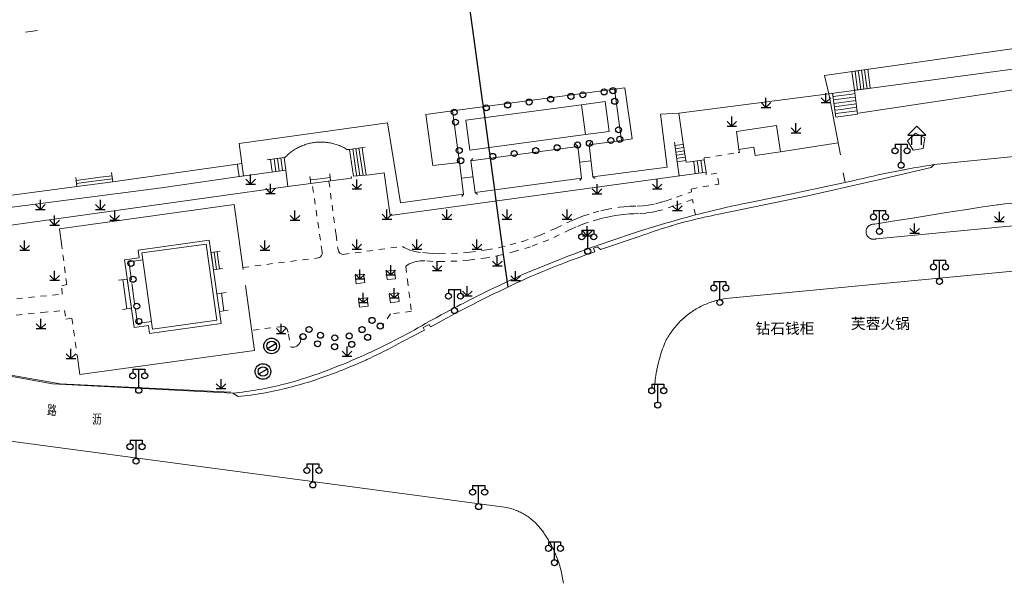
# Model space of a CAD drawing. Extents: x 39527407 to 39530665, y 3786466 to 3790957.
# Tile 89 of 113: x 39528663 to 39528827, y 3790138 to 3790232. Entities that reach past the tile are written whole.
import ezdxf
from ezdxf.enums import TextEntityAlignment as Align

# ---------------------------------------------------------------- set-up
doc = ezdxf.new("R2010")
doc.units = 0
doc.linetypes.add('X0', pattern=[4, 3, -1])
doc.linetypes.add('X6', pattern=[2, 1, -1])
doc.layers.get('0').update_dxf_attribs({"linetype": 'CONTINUOUS'})
for name, color, linetype in [('DLSS', 4, 'CONTINUOUS'), ('JCDL_DMX_F', 30, 'CONTINUOUS'), ('JCDL_JMDD', 1, 'CONTINUOUS'), ('JCDL_JMDD_F', 231, 'CONTINUOUS'), ('JCDL_JMDM_F', 231, 'CONTINUOUS'), ('JCDL_JMDX_F', 231, 'CONTINUOUS'), ('JCDL_JT_ZJ', 100, 'CONTINUOUS'), ('JCDL_SXX_F', 5, 'CONTINUOUS'), ('JMD', 6, 'CONTINUOUS'), ('SXSS', 5, 'CONTINUOUS'), ('ZBTZ', 3, 'CONTINUOUS'), ('断面线', 2, 'CONTINUOUS')]:
    doc.layers.add(name, color=color, linetype=linetype)
for name, color, linetype, lineweight in [('JCDL_JMDX', 1, 'CONTINUOUS', 0), ('JCDL_ZBX', 3, 'CONTINUOUS', 0), ('TEXT1_ZJ', 7, 'CONTINUOUS', 0)]:
    doc.layers.add(name, color=color, linetype=linetype, lineweight=lineweight)
doc.styles.add('HT', font='simhei.ttf')
doc.styles.add('HZ', font='rs', dxfattribs={"width": 0.8, "bigfont": 'hztxt'})
doc.linetypes.add('X19', pattern='A,4.5,[145,symbolx.shx,S=1,R=0,X=0,Y=1],4.5,-0.5,[146,symbolx.shx,S=1,R=0,X=0,Y=0],-0.5', length=10)
doc.linetypes.add('X35', pattern='A,2,[150,AAA.SHX,S=1,R=0,X=0,Y=1],2,[177,AAA.SHX,S=1,R=0,X=0,Y=0.8],1e-09', length=4)
doc.linetypes.add('X4', pattern='A,0,-1e-09,[149,symbolx.shx,S=0.15,R=0,X=0,Y=0],-1.6', length=1.6)

# ---------------------------------------------------------------- blocks, each defined once
blk = doc.blocks.new('9530003')
at = {"color": 0}
for p, q in [((-0.8, 0), (0.8, 0)), ((0, 0), (0, 1.6))]:
    blk.add_line(p, q, dxfattribs=at)
at = {"color": 0, "linetype": 'Continuous'}
for points in [[(0, 0), (-0.8, 0.8)], [(0, 0), (0.8, 0.8)]]:
    blk.add_lwpolyline(points, dxfattribs=at)
blk = doc.blocks.new('2382100')
at = {"color": 0, "linetype": 'Continuous'}
blk.add_circle((0, 0), 0.5, dxfattribs=at)
blk = doc.blocks.new('2340100')
at = {"color": 0, "flags": 128}
blk.add_lwpolyline([(-0.69, -0.4), (0.69, 0.4)], dxfattribs=at)
at = {"color": 0}
for radius in [1.3, 0.8]:
    blk.add_circle((0, 0), radius, dxfattribs=at)
blk = doc.blocks.new('3521000')
at = {"color": 0}
for p, q in [((-1, 3.5), (1, 3.5)), ((0, 0.5), (0, 3.5))]:
    blk.add_line(p, q, dxfattribs=at)
at = {"color": 0, "linetype": 'Continuous', "flags": 128}
for points in [[(-1, 3.5), (-1, 2.9)], [(1, 3.5), (1, 2.9)]]:
    blk.add_lwpolyline(points, dxfattribs=at)
at = {"color": 0}
for centre in [(-1, 2.4), (1, 2.4), (0, 0)]:
    blk.add_circle(centre, 0.5, dxfattribs=at)
blk = doc.blocks.new('3621000')
at = {"color": 0}
for p, q in [((0, 3.1), (-1.5, 1.6)), ((1.5, 1.6), (0, 3.1)), ((-1.5, 1.6), (1.5, 1.6)), ((-0.8, 0), (-0.8, 1.6)), ((0.8, 0), (0.8, 1.6))]:
    blk.add_line(p, q, dxfattribs=at)

msp = doc.modelspace()

# ---------------------------------------------------------------- linework, layer by layer
at = {"layer": 'DLSS', "linetype": 'Continuous', "lineweight": 0, "elevation": -38.58}
for points in [[(39528758.47749, 3790211.29743), (39528758.16916, 3790210.90381)], [(39528756.29166, 3790210.67569), (39528755.89804, 3790210.98402)], [(39528756.93449, 3790205.38478), (39528756.29166, 3790210.67569)], [(39528758.16916, 3790210.90381), (39528758.81199, 3790205.6129)], [(39528736.57883, 3790207.99889), (39528736.18166, 3790208.30503)], [(39528737.28257, 3790202.72157), (39528736.57883, 3790207.99889)], [(39528738.813, 3790208.65577), (39528738.50926, 3790208.2586)], [(39528738.50926, 3790208.2586), (39528739.213, 3790202.97889)], [(39528758.49058, 3790208.25836), (39528756.61454, 3790208.01818)], [(39528738.86113, 3790205.61875), (39528736.93121, 3790205.36029)], [(39528756.62616, 3790204.99117), (39528756.93449, 3790205.38478)], [(39528758.81199, 3790205.6129), (39528759.20561, 3790205.30457)], [(39528739.213, 3790202.97889), (39528739.61016, 3790202.67515)], [(39528736.97883, 3790202.3244), (39528737.28257, 3790202.72157)], [(39528832.843, 3790201.76701), (39528832.15259, 3790201.68871), (39528830.94496, 3790201.54652), (39528829.73795, 3790201.39919), (39528828.53158, 3790201.2467), (39528827.32587, 3790201.08907), (39528826.289, 3790200.94889), (39528826.12084, 3790200.92629), (39528824.91652, 3790200.75838), (39528823.71299, 3790200.5849), (39528820.70324, 3790200.12189), (39528820.65499, 3790200.1139), (39528817.69449, 3790199.65244), (39528814.68667, 3790199.17707), (39528811.67979, 3790198.69577), (39528808.67387, 3790198.20854), (39528805.669, 3790197.71489)], [(39528805.669, 3790197.71489), (39528805.58855, 3790197.7212), (39528805.50784, 3790197.7219), (39528805.42726, 3790197.71742), (39528805.34713, 3790197.70778), (39528805.26778, 3790197.69303), (39528805.18954, 3790197.67321), (39528805.11274, 3790197.64842), (39528805.03768, 3790197.61875), (39528804.96468, 3790197.58432), (39528804.89404, 3790197.54529), (39528804.82605, 3790197.5018), (39528804.76099, 3790197.45405), (39528804.69912, 3790197.40221), (39528804.64071, 3790197.34652), (39528804.58599, 3790197.28719), (39528804.53519, 3790197.22448), (39528804.48851, 3790197.15864), (39528804.44616, 3790197.08993), (39528804.4083, 3790197.01866), (39528804.37509, 3790196.9451), (39528804.34666, 3790196.86956), (39528804.32314, 3790196.79236), (39528804.30462, 3790196.7138), (39528804.29118, 3790196.63422), (39528804.28287, 3790196.55394), (39528804.27973, 3790196.47329), (39528804.28177, 3790196.39261), (39528804.28897, 3790196.31222), (39528804.295, 3790196.27189), (39528804.30132, 3790196.23247), (39528804.31876, 3790196.15366), (39528804.34122, 3790196.07614), (39528804.36861, 3790196.00022), (39528804.40081, 3790195.92621), (39528804.43769, 3790195.85443), (39528804.47909, 3790195.78515), (39528804.52486, 3790195.71867), (39528804.5748, 3790195.65527), (39528804.6287, 3790195.5952), (39528804.68634, 3790195.53871), (39528804.74749, 3790195.48603), (39528804.81189, 3790195.43739), (39528804.87928, 3790195.39297), (39528804.94938, 3790195.35297), (39528805.0219, 3790195.31755), (39528805.09654, 3790195.28685), (39528805.173, 3790195.26101), (39528805.25096, 3790195.24012), (39528805.3301, 3790195.22428), (39528805.41009, 3790195.21354), (39528805.4906, 3790195.20796), (39528805.57131, 3790195.20756), (39528805.65188, 3790195.21233), (39528805.73197, 3790195.22226), (39528805.81127, 3790195.23731), (39528805.88943, 3790195.25741), (39528805.966, 3790195.28289), (39528832.843, 3790197.85867)]]:
    msp.add_lwpolyline(points, dxfattribs=at)
at = {"layer": 'DLSS', "linetype": 'X6', "lineweight": 0, "elevation": -38.58}
for points in [[(39528777.35599, 3790208.43989), (39528777.32486, 3790208.73624), (39528782.99266, 3790209.63829), (39528783.20094, 3790209.66789), (39528783.123, 3790210.16589)], [(39528714.86775, 3790204.879), (39528716.04452, 3790195.95782), (39528716.34074, 3790193.71215), (39528716.44778, 3790193.22598), (39528716.54615, 3790193.06217), (39528716.69141, 3790192.90937), (39528716.77, 3790192.85109), (39528717.02549, 3790192.72998), (39528717.23885, 3790192.69455), (39528727.10866, 3790194.02641), (39528727.40178, 3790193.83238), (39528728.40202, 3790193.38381), (39528729.10295, 3790193.17549), (39528730.47356, 3790192.98972), (39528731.47084, 3790192.9025), (39528732.3321, 3790192.83957), (39528733.29394, 3790192.81931), (39528735.24652, 3790192.84232), (39528738.29837, 3790193.05095), (39528741.14013, 3790193.43627), (39528743.20527, 3790193.83408), (39528745.02436, 3790194.27004), (39528747.07631, 3790194.86119), (39528749.91463, 3790195.85817), (39528752.68417, 3790197.04824), (39528755.36421, 3790198.35328), (39528756.31411, 3790198.74973), (39528757.21805, 3790199.08938), (39528758.8517, 3790199.61874), (39528760.11091, 3790199.95391), (39528760.99371, 3790200.1536), (39528763.21956, 3790200.52775), (39528763.96721, 3790200.6133), (39528764.95726, 3790200.69552), (39528766.17229, 3790200.73332), (39528767.15988, 3790200.79519), (39528768.00086, 3790200.89576), (39528769.2276, 3790201.12302), (39528770.19738, 3790201.37123), (39528771.01385, 3790201.63048), (39528772.74572, 3790202.2411), (39528774.93121, 3790202.99803), (39528775.21705, 3790203.10846), (39528775.16, 3790203.5699), (39528779.779, 3790204.38789), (39528779.46677, 3790206.19514), (39528777.67243, 3790205.92094), (39528777.63999, 3790206.35789)], [(39528700.53804, 3790190.52859), (39528713.119, 3790192.12589), (39528713.29511, 3790192.19415), (39528713.45193, 3790192.29951), (39528713.63591, 3790192.5091), (39528713.72446, 3790192.72216), (39528713.75569, 3790192.90283), (39528713.7358, 3790193.1113), (39528712.07414, 3790204.50806)], [(39528775.88182, 3790199.25424), (39528775.388, 3790201.8189), (39528772.30994, 3790200.7563), (39528770.41118, 3790200.11772), (39528769.68366, 3790199.92836), (39528768.74711, 3790199.73526), (39528767.66467, 3790199.57823), (39528766.49677, 3790199.48777), (39528765.61828, 3790199.47307), (39528764.88628, 3790199.42833), (39528763.96347, 3790199.34318), (39528762.96952, 3790199.21747), (39528761.97784, 3790199.05595), (39528760.89969, 3790198.83778), (39528759.83098, 3790198.57726), (39528758.07529, 3790198.05007), (39528757.15862, 3790197.72314), (39528756.01985, 3790197.26692), (39528755.01706, 3790196.81481), (39528751.48274, 3790195.14352), (39528748.41703, 3790193.97707), (39528745.94787, 3790193.21215), (39528743.59663, 3790192.62199), (39528741.13836, 3790192.14272), (39528738.15954, 3790191.74472), (39528736.16201, 3790191.58737), (39528733.88146, 3790191.51322), (39528732.1559, 3790191.53309), (39528730.83018, 3790191.64796), (39528730.06276, 3790191.64515), (39528729.17441, 3790191.48201), (39528728.2473, 3790191.10721), (39528727.81871, 3790190.84834), (39528727.68035, 3790190.66619), (39528727.93769, 3790188.44737), (39528728.59099, 3790183.2279), (39528725.14299, 3790182.79289), (39528723.794, 3790180.83889)], [(39528654.37334, 3790189.84651), (39528654.92399, 3790184.5479), (39528670.46943, 3790186.08252), (39528670.39099, 3790187.46289), (39528671.218, 3790187.6709), (39528670.417, 3790194.05189)], [(39528605.13, 3790178.18089), (39528605.13905, 3790177.99965), (39528606.955, 3790178.09089), (39528606.613, 3790182.91489), (39528619.663, 3790183.6919), (39528632.639, 3790180.89789), (39528633.75455, 3790180.6863), (39528634.43198, 3790180.61238), (39528635.33976, 3790180.576), (39528636.59626, 3790180.65764), (39528638.59657, 3790180.83902), (39528651.22299, 3790181.98389), (39528651.28497, 3790181.48037), (39528660.8352, 3790182.42088), (39528667.1081, 3790183.02805), (39528670.867, 3790183.39189), (39528671.08622, 3790181.949), (39528672.09106, 3790182.06977), (39528672.985, 3790175.60889)], [(39528708.288, 3790178.4469), (39528708.10745, 3790179.68076), (39528707.93613, 3790180.20828), (39528707.80577, 3790180.38584), (39528707.64743, 3790180.5351), (39528707.33504, 3790180.68901), (39528707.19835, 3790180.70059), (39528701.99822, 3790180.07676)], [(39528710.173, 3790178.9609), (39528710.21133, 3790178.7184), (39528710.1311, 3790178.15451), (39528709.93643, 3790177.79563), (39528709.5075, 3790177.42089), (39528709.12574, 3790177.27617), (39528708.63693, 3790177.25841), (39528708.398, 3790177.31489)]]:
    msp.add_lwpolyline(points, dxfattribs=at)
at = {"layer": 'DLSS', "linetype": 'Continuous', "lineweight": 20, "elevation": -38.58}
for points in [[(39528698.889, 3790169.61989), (39528699.732, 3790169.03089), (39528700.26747, 3790169.0891), (39528700.80235, 3790169.15247), (39528701.33664, 3790169.22061), (39528701.87031, 3790169.2935), (39528702.4033, 3790169.37113), (39528702.93559, 3790169.45352), (39528703.46711, 3790169.54064), (39528703.99784, 3790169.63249), (39528704.52774, 3790169.72906), (39528705.05675, 3790169.83035), (39528705.58484, 3790169.93634), (39528706.11196, 3790170.04703), (39528706.63808, 3790170.16242), (39528707.16315, 3790170.28248), (39528707.422, 3790170.3439), (39528707.68712, 3790170.40722), (39528708.20997, 3790170.53661), (39528708.73164, 3790170.67066), (39528709.2521, 3790170.80935), (39528709.77131, 3790170.95267), (39528710.28921, 3790171.1006), (39528710.80578, 3790171.25314), (39528711.32097, 3790171.41028), (39528711.83474, 3790171.572), (39528712.34705, 3790171.73829), (39528712.85786, 3790171.90913), (39528713.36699, 3790172.08489), (39528714.0133, 3790172.30969), (39528714.65767, 3790172.53997), (39528715.30023, 3790172.77527), (39528715.94092, 3790173.0156), (39528716.57971, 3790173.26093), (39528717.21657, 3790173.51125), (39528717.85145, 3790173.76654), (39528718.48431, 3790174.02679), (39528719.11512, 3790174.29199), (39528719.74383, 3790174.56211), (39528720.37041, 3790174.83714), (39528720.99482, 3790175.11706), (39528721.187, 3790175.20489), (39528721.61702, 3790175.40186), (39528722.23698, 3790175.69152), (39528722.85465, 3790175.98602), (39528723.47, 3790176.28534), (39528724.08298, 3790176.58947), (39528724.69357, 3790176.89838), (39528725.30173, 3790177.21206), (39528725.90741, 3790177.53048), (39528726.51058, 3790177.85364), (39528727.11099, 3790178.18189), (39528730.79, 3790180.0879), (39528730.55477, 3790180.50926), (39528731.54529, 3790181.06223), (39528731.79, 3790180.62389), (39528732.66173, 3790181.10951), (39528733.53595, 3790181.59065), (39528734.41243, 3790182.06763), (39528735.29117, 3790182.54046), (39528736.17214, 3790183.00911), (39528737.05533, 3790183.47358), (39528737.62499, 3790183.7699), (39528737.94071, 3790183.93386), (39528738.82825, 3790184.38993), (39528739.71796, 3790184.84179), (39528740.60979, 3790185.28943), (39528741.50374, 3790185.73283), (39528742.39978, 3790186.17199), (39528743.29789, 3790186.60689), (39528744.19806, 3790187.03753), (39528745.10025, 3790187.46389), (39528746.00446, 3790187.88597), (39528746.91066, 3790188.30376), (39528747.819, 3790188.71689), (39528748.61542, 3790189.06107), (39528749.41382, 3790189.40064), (39528750.21403, 3790189.73593), (39528751.01602, 3790190.06693), (39528751.81977, 3790190.39364), (39528752.62526, 3790190.71605), (39528753.19499, 3790190.94066), (39528753.43246, 3790191.03414), (39528754.24134, 3790191.34791), (39528755.0519, 3790191.65734), (39528755.8641, 3790191.96244), (39528756.67792, 3790192.26319), (39528757.49334, 3790192.55958), (39528758.31033, 3790192.85161), (39528759.129, 3790193.13889), (39528758.89939, 3790193.71503), (39528759.58399, 3790193.9569), (39528760.08499, 3790193.49089), (39528766.65699, 3790195.71089), (39528767.23861, 3790195.92544), (39528767.82198, 3790196.13515), (39528768.40695, 3790196.34039), (39528768.99346, 3790196.54114), (39528769.5815, 3790196.7374), (39528770.17103, 3790196.92915), (39528770.762, 3790197.11638), (39528771.35439, 3790197.29908), (39528771.81191, 3790197.43638), (39528771.94817, 3790197.47724), (39528772.54329, 3790197.65085), (39528773.13972, 3790197.81989), (39528773.73743, 3790197.98437), (39528774.33638, 3790198.14426), (39528774.93653, 3790198.29956), (39528775.53786, 3790198.45027), (39528776.14032, 3790198.59636), (39528776.74389, 3790198.73784), (39528777.34852, 3790198.87469), (39528777.95418, 3790199.00691), (39528778.56084, 3790199.13449), (39528779.16845, 3790199.25742), (39528779.77706, 3790199.3753), (39528794.57334, 3790202.4273), (39528804.85407, 3790204.77713), (39528806.33657, 3790205.11677), (39528815.13368, 3790207.13187), (39528815.63, 3790207.63889), (39528832.843, 3790209.38035)], [(39528832.843, 3790190.29885), (39528780.889, 3790185.3399), (39528780.63244, 3790185.30041), (39528780.37675, 3790185.25554), (39528780.12198, 3790185.20574), (39528779.86822, 3790185.15101), (39528779.61557, 3790185.09139), (39528779.36412, 3790185.02688), (39528779.11397, 3790184.95752), (39528778.8652, 3790184.88334), (39528778.61792, 3790184.80435), (39528778.37221, 3790184.72059), (39528778.12817, 3790184.63209), (39528777.88589, 3790184.53889), (39528777.64546, 3790184.44101), (39528777.40696, 3790184.3385), (39528777.1705, 3790184.23139), (39528776.93615, 3790184.11973), (39528776.70401, 3790184.00355), (39528776.47416, 3790183.8829), (39528776.24668, 3790183.75782), (39528776.02167, 3790183.62837), (39528775.79921, 3790183.49458), (39528775.57938, 3790183.35652), (39528775.36226, 3790183.21422), (39528775.14794, 3790183.06775), (39528774.93649, 3790182.91716), (39528774.72799, 3790182.76251), (39528774.52253, 3790182.60385), (39528774.32018, 3790182.44124), (39528774.28999, 3790182.41589), (39528774.12101, 3790182.27475), (39528773.9251, 3790182.10444), (39528773.73252, 3790181.93036), (39528773.54335, 3790181.75259), (39528773.35766, 3790181.57119), (39528773.17551, 3790181.38624), (39528772.99697, 3790181.19779), (39528772.82211, 3790181.00592), (39528772.651, 3790180.8107), (39528772.4837, 3790180.61221), (39528772.32028, 3790180.41052), (39528772.16078, 3790180.2057), (39528772.00529, 3790179.99784), (39528771.85384, 3790179.787), (39528771.7065, 3790179.57327), (39528771.56333, 3790179.35674), (39528771.42437, 3790179.13747), (39528771.28968, 3790178.91555), (39528771.15932, 3790178.69107), (39528771.03332, 3790178.4641), (39528770.91174, 3790178.23474), (39528770.79499, 3790178.00289), (39528770.66387, 3790177.67545), (39528770.53795, 3790177.34597), (39528770.41686, 3790177.01469), (39528770.30062, 3790176.68168), (39528770.18926, 3790176.347), (39528770.0828, 3790176.01073), (39528769.98126, 3790175.67294), (39528769.88468, 3790175.3337), (39528769.79306, 3790174.99309), (39528769.70642, 3790174.65117), (39528769.6248, 3790174.30803), (39528769.54819, 3790173.96373), (39528769.47662, 3790173.61835), (39528769.426, 3790173.3549), (39528769.41011, 3790173.27195), (39528769.34867, 3790172.92463), (39528769.29231, 3790172.57644), (39528769.24104, 3790172.22747), (39528769.19488, 3790171.87778), (39528769.15383, 3790171.52746), (39528769.1179, 3790171.17657), (39528769.08711, 3790170.8252), (39528769.06145, 3790170.47341), (39528769.04094, 3790170.12129), (39528769.026, 3790169.76889)], [(39528753.89599, 3790137.98389), (39528753.85662, 3790138.27622), (39528753.81223, 3790138.56783), (39528753.76322, 3790138.8587), (39528753.7096, 3790139.14876), (39528753.65137, 3790139.43792), (39528753.58857, 3790139.72613), (39528753.52119, 3790140.0133), (39528753.44927, 3790140.29937), (39528753.37281, 3790140.58426), (39528753.29185, 3790140.8679), (39528753.23599, 3790141.05289), (39528753.20639, 3790141.15022), (39528753.11645, 3790141.43115), (39528753.02207, 3790141.71061), (39528752.92327, 3790141.98854), (39528752.82007, 3790142.26487), (39528752.71249, 3790142.53952), (39528752.60056, 3790142.81244), (39528752.48432, 3790143.08354), (39528752.36379, 3790143.35276), (39528752.239, 3790143.62003), (39528752.10998, 3790143.88529), (39528751.97677, 3790144.14847), (39528751.8394, 3790144.4095), (39528751.6979, 3790144.66831), (39528751.55231, 3790144.92485), (39528751.40267, 3790145.17905), (39528751.24901, 3790145.43083), (39528751.09137, 3790145.68015), (39528750.92979, 3790145.92693), (39528750.764, 3790146.17089), (39528750.64567, 3790146.3556), (39528750.52296, 3790146.53744), (39528750.39627, 3790146.71652), (39528750.26567, 3790146.89277), (39528750.13121, 3790147.0661), (39528749.99297, 3790147.23642), (39528749.851, 3790147.40366), (39528749.70538, 3790147.56773), (39528749.55619, 3790147.72854), (39528749.40348, 3790147.88603), (39528749.24734, 3790148.04012), (39528749.08785, 3790148.19072), (39528748.92507, 3790148.33778), (39528748.75909, 3790148.48121), (39528748.603, 3790148.60989), (39528748.58999, 3790148.62095), (39528748.41785, 3790148.75692), (39528748.24276, 3790148.88907), (39528748.06479, 3790149.01733), (39528747.88404, 3790149.14164), (39528747.7006, 3790149.26193), (39528747.51455, 3790149.37815), (39528747.32598, 3790149.49024), (39528747.13499, 3790149.59815), (39528746.94167, 3790149.70182), (39528746.74611, 3790149.8012), (39528746.5484, 3790149.89625), (39528746.34865, 3790149.98692), (39528746.14695, 3790150.07317), (39528745.9434, 3790150.15495), (39528745.73809, 3790150.23222), (39528745.53113, 3790150.30495), (39528745.32262, 3790150.3731), (39528745.11266, 3790150.43664), (39528744.90134, 3790150.49554), (39528744.68878, 3790150.54976), (39528744.475, 3790150.59889), (39528656.435, 3790162.32989)]]:
    msp.add_lwpolyline(points, dxfattribs=at)
at = {"layer": 'JCDL_DMX_F', "color": 3, "linetype": 'X35', "lineweight": 0, "elevation": -38.58}
for points in [[(39528798.08, 3790219.4319), (39528832.843, 3790224.09016)], [(39528736.579, 3790207.99889), (39528732.16499, 3790207.46389), (39528731.01822, 3790215.9871), (39528735.42443, 3790216.57995), (39528762.41843, 3790220.21195), (39528764.14299, 3790220.3849), (39528765.325, 3790211.9139), (39528763.573, 3790211.63089), (39528758.16916, 3790210.90381)], [(39528803.03408, 3790216.19553), (39528834.00799, 3790220.84789)], [(39528773.80232, 3790211.5491), (39528773.129, 3790216.17889)], [(39528678.91079, 3790204.74724), (39528700.381, 3790207.8279), (39528699.931, 3790211.1609), (39528724.62299, 3790214.56189), (39528726.77799, 3790201.29789), (39528737.28257, 3790202.7217)], [(39528718.29999, 3790210.16889), (39528717.873, 3790210.1699), (39528717.70048, 3790210.27286), (39528717.52532, 3790210.37126), (39528717.34783, 3790210.4654), (39528717.16812, 3790210.55522), (39528716.98628, 3790210.64067), (39528716.80244, 3790210.7217), (39528716.61669, 3790210.79826), (39528716.42914, 3790210.8703), (39528716.2399, 3790210.93779), (39528716.04909, 3790211.00069), (39528715.85682, 3790211.05895), (39528715.66319, 3790211.11254), (39528715.46832, 3790211.16144), (39528715.27232, 3790211.20561), (39528715.07532, 3790211.24503), (39528714.87742, 3790211.27968), (39528714.67874, 3790211.30952), (39528714.4794, 3790211.33456), (39528714.2795, 3790211.35477), (39528714.07918, 3790211.37014), (39528713.87855, 3790211.38066), (39528713.67772, 3790211.38632), (39528713.47681, 3790211.38713), (39528713.27594, 3790211.38308), (39528713.07523, 3790211.37418), (39528712.87479, 3790211.36042), (39528712.67474, 3790211.34182), (39528712.47521, 3790211.31839), (39528712.27629, 3790211.29014), (39528712.14799, 3790211.2689), (39528712.07812, 3790211.25709), (39528711.8808, 3790211.21926), (39528711.68446, 3790211.17667), (39528711.48921, 3790211.12934), (39528711.29515, 3790211.07731), (39528711.10241, 3790211.0206), (39528710.9111, 3790210.95924), (39528710.72133, 3790210.89328), (39528710.53321, 3790210.82274), (39528710.34684, 3790210.74768), (39528710.16235, 3790210.66814), (39528709.97984, 3790210.58415), (39528709.79941, 3790210.49578), (39528709.62117, 3790210.40307), (39528709.44522, 3790210.30608), (39528709.27167, 3790210.20486), (39528709.10062, 3790210.09948), (39528708.93217, 3790209.98999), (39528708.76641, 3790209.87646), (39528708.60344, 3790209.75895), (39528708.44337, 3790209.63754), (39528708.28628, 3790209.51229), (39528708.13226, 3790209.38328), (39528707.98141, 3790209.25059), (39528707.83381, 3790209.11428), (39528707.68955, 3790208.97445), (39528707.549, 3790208.83089), (39528704.605, 3790208.40989)], [(39528738.50926, 3790208.2586), (39528756.29459, 3790210.65159)], [(39528772.85101, 3790208.11887), (39528773.19522, 3790205.75186)], [(39528774.27116, 3790208.3254), (39528774.315, 3790208.02389), (39528774.9736, 3790208.11399)], [(39528645.52399, 3790175.3609), (39528668.865, 3790171.1629), (39528698.889, 3790169.61989), (39528699.42478, 3790169.67612), (39528699.95997, 3790169.73762), (39528700.49459, 3790169.80398), (39528701.02858, 3790169.87518), (39528701.5619, 3790169.95123), (39528702.09451, 3790170.03211), (39528702.62636, 3790170.11783), (39528703.15742, 3790170.20837), (39528703.68763, 3790170.30372), (39528704.21695, 3790170.40389), (39528704.74534, 3790170.50885), (39528705.27276, 3790170.61861), (39528705.79916, 3790170.73314), (39528706.3245, 3790170.85245), (39528706.585, 3790170.9139), (39528706.84874, 3790170.97653), (39528707.37182, 3790171.10536), (39528707.89372, 3790171.23893), (39528708.41438, 3790171.37723), (39528708.93377, 3790171.52025), (39528709.45183, 3790171.66798), (39528709.96854, 3790171.8204), (39528710.48384, 3790171.97751), (39528710.99769, 3790172.13929), (39528711.51005, 3790172.30572), (39528712.02088, 3790172.4768), (39528712.53, 3790172.65289), (39528713.2137, 3790172.89783), (39528713.89562, 3790173.14766), (39528714.57587, 3790173.402), (39528715.25443, 3790173.66083), (39528715.93125, 3790173.92415), (39528716.60632, 3790174.19195), (39528717.27961, 3790174.46421), (39528717.95107, 3790174.74092), (39528718.62069, 3790175.02206), (39528719.28843, 3790175.30763), (39528719.95427, 3790175.59762), (39528720.34999, 3790175.77289), (39528720.61818, 3790175.892), (39528721.28012, 3790176.19077), (39528721.94007, 3790176.49392), (39528722.598, 3790176.80143), (39528723.25388, 3790177.11329), (39528723.90768, 3790177.42948), (39528724.55938, 3790177.74999), (39528725.20893, 3790178.07481), (39528725.85633, 3790178.40392), (39528726.50153, 3790178.73731), (39528727.14451, 3790179.07496), (39528727.78524, 3790179.41685), (39528728.4237, 3790179.76299), (39528729.05985, 3790180.11334), (39528729.69367, 3790180.46789), (39528730.32512, 3790180.82663), (39528730.95399, 3790181.18989), (39528731.82566, 3790181.67553), (39528732.69982, 3790182.15667), (39528733.57626, 3790182.63365), (39528734.45496, 3790183.10644), (39528735.3359, 3790183.57506), (39528736.21906, 3790184.03947), (39528736.789, 3790184.33589), (39528737.10442, 3790184.49967), (39528737.99196, 3790184.95566), (39528738.88166, 3790185.40742), (39528739.7735, 3790185.85493), (39528740.66746, 3790186.2982), (39528741.56352, 3790186.73721), (39528742.46166, 3790187.17195), (39528743.36186, 3790187.60241), (39528744.2641, 3790188.02858), (39528745.16835, 3790188.45045), (39528746.07461, 3790188.86801), (39528746.983, 3790189.28089), (39528747.93628, 3790189.68574), (39528748.89166, 3790190.08563), (39528749.84894, 3790190.48094), (39528750.8081, 3790190.87165), (39528751.76913, 3790191.25776), (39528752.732, 3790191.63926), (39528753.69668, 3790192.01614), (39528754.66316, 3790192.38839), (39528755.63141, 3790192.756), (39528756.60142, 3790193.11896), (39528757.57315, 3790193.47727), (39528758.5466, 3790193.83092), (39528759.24199, 3790194.07989), (39528759.52172, 3790194.1799), (39528760.49851, 3790194.52419), (39528761.47693, 3790194.8638), (39528762.45698, 3790195.19872), (39528763.43861, 3790195.52893), (39528764.42182, 3790195.85444), (39528765.40658, 3790196.17522), (39528766.39299, 3790196.49089), (39528767.29205, 3790196.77819), (39528768.19277, 3790197.06025), (39528769.09499, 3790197.33747), (39528769.99869, 3790197.60983), (39528770.90384, 3790197.87734), (39528771.59076, 3790198.07639), (39528771.81041, 3790198.13998), (39528772.71838, 3790198.39774), (39528773.62772, 3790198.65063), (39528774.53841, 3790198.89862), (39528775.45042, 3790199.14172), (39528776.36372, 3790199.37991), (39528777.27828, 3790199.6132), (39528778.19409, 3790199.84156), (39528779.11111, 3790200.06501), (39528780.02932, 3790200.28352), (39528780.94869, 3790200.49709), (39528781.86919, 3790200.70572), (39528782.7908, 3790200.90941), (39528783.71349, 3790201.10814), (39528784.63732, 3790201.30149), (39528791.66953, 3790202.69424), (39528802.09579, 3790204.95276), (39528802.93465, 3790205.1539), (39528803.77463, 3790205.35031), (39528804.61562, 3790205.54235), (39528805.45759, 3790205.73002), (39528806.30053, 3790205.91331), (39528807.14441, 3790206.09222), (39528807.98921, 3790206.26674), (39528808.8349, 3790206.43687), (39528809.68147, 3790206.60261), (39528810.52888, 3790206.76394), (39528810.6, 3790206.77689), (39528811.37713, 3790206.92086), (39528812.22617, 3790207.07338), (39528813.076, 3790207.22148), (39528813.92658, 3790207.36516), (39528814.77791, 3790207.50442), (39528815.63, 3790207.63889)], [(39528655.17525, 3790198.17271), (39528656.55877, 3790198.19979), (39528656.515, 3790199.82189), (39528686.99699, 3790203.7909), (39528699.179, 3790205.56389), (39528704.88327, 3790206.3254)], [(39528708.00599, 3790203.96789), (39528707.71099, 3790206.7029)], [(39528721.611, 3790205.9179), (39528724.056, 3790206.26389), (39528725.084, 3790199.19189), (39528775.25734, 3790206.03303)], [(39528718.56, 3790205.65889), (39528718.60999, 3790205.3759), (39528715.15472, 3790204.9171)], [(39528739.213, 3790202.97889), (39528756.93449, 3790205.38478)], [(39528657.11685, 3790196.92012), (39528708.00599, 3790203.96789)], [(39528659.16, 3790202.16189), (39528672.923, 3790203.99689)], [(39528711.85553, 3790204.47903), (39528708.00599, 3790203.96789)]]:
    msp.add_lwpolyline(points, dxfattribs=at)
at = {"layer": 'JCDL_JMDM_F', "linetype": 'Continuous', "lineweight": 0, "elevation": -38.58}
msp.add_lwpolyline([(39528789.38424, 3790214.12031), (39528790.01399, 3790209.74689), (39528785.82299, 3790209.16389), (39528785.61739, 3790210.56227), (39528783.123, 3790210.16589), (39528782.69184, 3790213.13694), (39528789.38424, 3790214.12031)], dxfattribs=at)
at = {"layer": 'JCDL_JMDX', "color": 6, "linetype": 'Continuous', "lineweight": 0, "elevation": -38.58}
for points in [[(39528802.45797, 3790223.19722), (39528802.52812, 3790222.6737)], [(39528802.52812, 3790222.6737), (39528802.8764, 3790220.07462)], [(39528802.98607, 3790223.27175), (39528803.12637, 3790222.22472)], [(39528803.51417, 3790223.34627), (39528803.72462, 3790221.77573)], [(39528804.04227, 3790223.4208), (39528804.32287, 3790221.32675)], [(39528804.57037, 3790223.49533), (39528804.92113, 3790220.87776)], [(39528803.12637, 3790222.22472), (39528803.405, 3790220.14545)], [(39528803.72462, 3790221.77573), (39528803.93359, 3790220.21628)], [(39528804.32287, 3790221.32675), (39528804.46219, 3790220.28711)], [(39528801.90406, 3790219.36779), (39528798.78621, 3790218.94999)], [(39528802.4237, 3790219.43742), (39528801.90406, 3790219.36779)], [(39528804.92113, 3790220.87776), (39528804.99078, 3790220.35795)], [(39528801.46031, 3790218.73179), (39528798.8621, 3790218.38363)], [(39528801.01656, 3790218.09579), (39528798.938, 3790217.81726)], [(39528802.65138, 3790217.73832), (39528800.57281, 3790217.45979)], [(39528802.57548, 3790218.30469), (39528801.01656, 3790218.09579)], [(39528802.49959, 3790218.87105), (39528801.46031, 3790218.73179)], [(39528800.57281, 3790217.45979), (39528799.01389, 3790217.25089)], [(39528800.12907, 3790216.82379), (39528799.08978, 3790216.68453)], [(39528799.68532, 3790216.18779), (39528799.16568, 3790216.11816)], [(39528802.80316, 3790216.60559), (39528799.68532, 3790216.18779)], [(39528802.72727, 3790217.17195), (39528800.12907, 3790216.82379)], [(39528719.36603, 3790206.66832), (39528718.82079, 3790210.24769)], [(39528719.75052, 3790207.64196), (39528719.34159, 3790210.32649)], [(39528720.13502, 3790208.61561), (39528719.8624, 3790210.40529)], [(39528720.51951, 3790209.58925), (39528720.3832, 3790210.48409)], [(39528721.08511, 3790205.87325), (39528720.51951, 3790209.58925)], [(39528773.64376, 3790210.9774), (39528772.4603, 3790210.80528)], [(39528773.48521, 3790210.40569), (39528772.53844, 3790210.26799)], [(39528773.32666, 3790209.83399), (39528772.61658, 3790209.73071)], [(39528774.03674, 3790209.93725), (39528773.32666, 3790209.83399)], [(39528773.9586, 3790210.47454), (39528773.48521, 3790210.40569)], [(39528773.88046, 3790211.01182), (39528773.64376, 3790210.9774)], [(39528705.16591, 3790208.4901), (39528705.38852, 3790206.82251)], [(39528705.72681, 3790208.57031), (39528705.89377, 3790207.31962)], [(39528706.28772, 3790208.65052), (39528706.39903, 3790207.81673)], [(39528706.39903, 3790207.81673), (39528706.5799, 3790206.5519)], [(39528706.84863, 3790208.73074), (39528706.90428, 3790208.31384)], [(39528706.90428, 3790208.31384), (39528707.14545, 3790206.6274)], [(39528720.55921, 3790205.82861), (39528720.13502, 3790208.61561)], [(39528773.16811, 3790209.26228), (39528772.69472, 3790209.19343)], [(39528773.00956, 3790208.69058), (39528772.77287, 3790208.65615)], [(39528774.19302, 3790208.86269), (39528773.00956, 3790208.69058)], [(39528774.11488, 3790209.39997), (39528773.16811, 3790209.26228)], [(39528775.5692, 3790208.19547), (39528775.6402, 3790207.67497)], [(39528776.1648, 3790208.27694), (39528776.3068, 3790207.23594)], [(39528776.76039, 3790208.35842), (39528776.97339, 3790206.79692)], [(39528699.64301, 3790207.72201), (39528699.78096, 3790206.68865)], [(39528699.78096, 3790206.68865), (39528699.91795, 3790205.66254)], [(39528705.38852, 3790206.82251), (39528705.44881, 3790206.4009)], [(39528705.89377, 3790207.31962), (39528706.01436, 3790206.4764)], [(39528719.50743, 3790205.73932), (39528719.36603, 3790206.66832)], [(39528720.03332, 3790205.78396), (39528719.75052, 3790207.64196)], [(39528775.6402, 3790207.67497), (39528775.853, 3790206.11424)], [(39528776.3068, 3790207.23594), (39528776.44867, 3790206.19546)], [(39528776.97339, 3790206.79692), (39528777.04433, 3790206.27667)], [(39528676.77166, 3790205.54489), (39528672.78588, 3790205.00017)], [(39528674.84733, 3790204.77089), (39528672.85444, 3790204.49853)], [(39528678.83919, 3790205.27112), (39528674.84733, 3790204.77089)], [(39528678.76759, 3790205.79501), (39528676.77166, 3790205.54489)], [(39528713.42726, 3790205.28446), (39528711.77626, 3790205.07596)], [(39528715.07686, 3790205.5035), (39528713.42726, 3790205.28446)], [(39528696.14974, 3790190.22583), (39528695.73773, 3790193.07584)], [(39528696.3727, 3790192.19686), (39528696.23707, 3790193.14711)], [(39528696.64737, 3790190.29686), (39528696.3727, 3790192.19686)], [(39528680.5641, 3790188.49933), (39528681.2451, 3790183.64533)], [(39528697.37601, 3790183.32413), (39528696.95973, 3790186.24066)]]:
    msp.add_lwpolyline(points, dxfattribs=at)
at = {"layer": 'JCDL_JMDX', "color": 6, "linetype": 'X19', "lineweight": 0, "elevation": -38.58}
for points in [[(39528800.016, 3790209.26589), (39528798.08, 3790219.4319)], [(39528800.80703, 3790204.67358), (39528800.48999, 3790206.2919)], [(39528700.58199, 3790190.2059), (39528699.11, 3790201.0129), (39528670.018, 3790196.94889), (39528670.417, 3790194.05189)], [(39528595.41596, 3790193.00022), (39528595.68499, 3790193.02289), (39528596.89399, 3790176.34289), (39528645.14004, 3790175.56565), (39528670.14299, 3790171.1829), (39528698.52524, 3790169.80361)], [(39528672.985, 3790175.60889), (39528673.403, 3790172.71889), (39528702.46, 3790176.7009), (39528700.979, 3790187.52789)]]:
    msp.add_lwpolyline(points, dxfattribs=at)
at = {"layer": 'JCDL_JMDX', "color": 6, "linetype": 'X0', "lineweight": 0, "elevation": -38.58}
msp.add_lwpolyline([(39528683.90076, 3790191.76931), (39528681.56495, 3790191.44825), (39528682.97264, 3790181.20664), (39528685.30848, 3790181.52771)], dxfattribs=at)
at = {"layer": 'JCDL_JMDX_F', "linetype": 'Continuous', "lineweight": 0, "elevation": -38.58}
for points in [[(39528801.92987, 3790223.12269), (39528805.09847, 3790223.56986)], [(39528802.3478, 3790220.00378), (39528801.92987, 3790223.12269)], [(39528764.14299, 3790220.3849), (39528762.41843, 3790220.21195)], [(39528762.41843, 3790220.21195), (39528763.573, 3790211.63089)], [(39528765.325, 3790211.9139), (39528764.14299, 3790220.3849)], [(39528799.24157, 3790215.55179), (39528798.71032, 3790219.51636)], [(39528802.3478, 3790220.00378), (39528805.51938, 3790220.42878)], [(39528802.87906, 3790216.03922), (39528802.3478, 3790220.00378)], [(39528731.01822, 3790215.9871), (39528735.42443, 3790216.57995)], [(39528735.42443, 3790216.57995), (39528736.579, 3790207.99889)], [(39528802.87906, 3790216.03922), (39528799.24157, 3790215.55179)], [(39528732.16499, 3790207.46389), (39528731.01822, 3790215.9871)], [(39528763.573, 3790211.63089), (39528765.325, 3790211.9139)], [(39528772.38216, 3790211.34256), (39528772.85101, 3790208.11887)], [(39528774.27116, 3790208.3254), (39528773.80232, 3790211.5491)], [(39528718.29999, 3790210.16889), (39528720.904, 3790210.5629)], [(39528718.98153, 3790205.69467), (39528718.29999, 3790210.16889)], [(39528698.90503, 3790207.61612), (39528700.381, 3790207.8279)], [(39528700.381, 3790207.8279), (39528700.6569, 3790205.76119)], [(39528704.605, 3790208.40989), (39528707.40953, 3790208.81095)], [(39528707.40953, 3790208.81095), (39528707.71099, 3790206.7029)], [(39528736.579, 3790207.99889), (39528732.16499, 3790207.46389)], [(39528772.85101, 3790208.11887), (39528774.27116, 3790208.3254)], [(39528774.9736, 3790208.11399), (39528777.35599, 3790208.43989)], [(39528777.35599, 3790208.43989), (39528777.63999, 3790206.35789)], [(39528678.69599, 3790206.31889), (39528678.91079, 3790204.74724)], [(39528707.71099, 3790206.7029), (39528704.88327, 3790206.3254)], [(39528777.63999, 3790206.35789), (39528775.25734, 3790206.03303)], [(39528672.71732, 3790205.50181), (39528672.923, 3790203.99689)], [(39528672.923, 3790203.99689), (39528678.91079, 3790204.74724)], [(39528700.6569, 3790205.76119), (39528699.179, 3790205.56389)], [(39528711.85553, 3790204.47903), (39528711.697, 3790205.6729)], [(39528711.85553, 3790204.47903), (39528715.15472, 3790204.9171)], [(39528714.99899, 3790206.0899), (39528715.15472, 3790204.9171)], [(39528721.611, 3790205.9179), (39528718.98153, 3790205.69467)], [(39528694.94999, 3790195.07389), (39528683.10299, 3790193.42189)], [(39528696.92599, 3790181.2299), (39528694.94999, 3790195.07389)], [(39528683.10299, 3790193.42189), (39528683.28064, 3790192.12948)], [(39528696.73299, 3790193.21789), (39528695.24522, 3790193.00554)], [(39528683.28064, 3790192.12948), (39528680.861, 3790191.79689)], [(39528680.861, 3790191.79689), (39528682.431, 3790180.5329)], [(39528695.65211, 3790190.15481), (39528695.24522, 3790193.00554)], [(39528697.145, 3790190.36789), (39528695.65211, 3790190.15481)], [(39528681.30621, 3790188.60277), (39528679.822, 3790188.39589)], [(39528681.98285, 3790183.74816), (39528681.30621, 3790188.60277)], [(39528682.0609, 3790187.83995), (39528682.19707, 3790186.84926)], [(39528697.732, 3790186.35089), (39528696.22574, 3790186.1359)], [(39528696.22574, 3790186.1359), (39528696.64203, 3790183.21937)], [(39528680.503, 3790183.5419), (39528681.98285, 3790183.74816)], [(39528696.64203, 3790183.21937), (39528698.11, 3790183.42889)], [(39528682.431, 3790180.5329), (39528684.82768, 3790180.86232)], [(39528684.82768, 3790180.86232), (39528685.00999, 3790179.53589)], [(39528685.00999, 3790179.53589), (39528696.92599, 3790181.2299)]]:
    msp.add_lwpolyline(points, dxfattribs=at)
at = {"layer": 'JCDL_SXX_F', "color": 142, "linetype": 'Continuous', "lineweight": 0, "true_color": 0x00a0e9, "elevation": -38.58}
msp.add_lwpolyline([(39528664.34997, 3790229.65744), (39528666.33172, 3790229.92708)], dxfattribs=at)
at = {"layer": 'JCDL_ZBX', "color": 114, "linetype": 'X4', "lineweight": 0, "true_color": 0x009944, "elevation": -38.58}
for points in [[(39528811.16899, 3790211.5719), (39528812.12199, 3790210.05388), (39528813.801, 3790210.32489), (39528814.088, 3790212.0689), (39528812.538, 3790212.84389), (39528811.16899, 3790211.5719)], [(39528790.01399, 3790209.74689), (39528799.6373, 3790211.25445)]]:
    msp.add_lwpolyline(points, dxfattribs=at)
at = {"layer": 'JCDL_ZBX', "color": 114, "linetype": 'Continuous', "lineweight": 0, "true_color": 0x009944, "elevation": -38.58}
for points in [[(39528725.78199, 3790190.07989), (39528724.37599, 3790189.9159), (39528724.54169, 3790188.49542), (39528725.94769, 3790188.65942), (39528725.78199, 3790190.07989)], [(39528719.42699, 3790187.8259), (39528720.82099, 3790187.99889), (39528720.64777, 3790189.3947), (39528719.25377, 3790189.2217), (39528719.42699, 3790187.8259)], [(39528721.204, 3790185.47389), (39528719.77, 3790185.2919), (39528719.94577, 3790183.90702), (39528721.37976, 3790184.08901), (39528721.204, 3790185.47389)], [(39528726.56499, 3790184.8709), (39528725.129, 3790184.6469), (39528724.9087, 3790186.05913), (39528726.3447, 3790186.28314), (39528726.56499, 3790184.8709)]]:
    msp.add_lwpolyline(points, dxfattribs=at)
at = {"layer": 'JMD', "color": 6, "linetype": 'Continuous', "lineweight": 0, "elevation": -38.58}
for points in [[(39528760.84742, 3790218.10972), (39528761.51099, 3790213.15789), (39528757.59476, 3790212.63309), (39528756.93118, 3790217.58493), (39528760.84742, 3790218.10972)], [(39528756.93118, 3790217.58493), (39528757.59476, 3790212.63309), (39528738.333, 3790210.05189), (39528737.66943, 3790215.00373), (39528756.93118, 3790217.58493)], [(39528694.44199, 3790194.40989), (39528696.215, 3790181.7419), (39528685.486, 3790180.23623), (39528683.74, 3790192.93889), (39528694.44199, 3790194.40989)]]:
    msp.add_lwpolyline(points, dxfattribs=at)
at = {"layer": 'SXSS', "color": 5, "linetype": 'X35', "lineweight": 0, "elevation": -38.58}
msp.add_lwpolyline([(39528758.81199, 3790205.6129), (39528771.181, 3790207.19589), (39528770.048, 3790216.04189), (39528773.129, 3790216.17889), (39528798.08, 3790219.4319), (39528797.375, 3790222.47989), (39528832.843, 3790227.48529)], dxfattribs=at)
at = {"layer": '断面线', "color": 1, "elevation": -38.58, "flags": 128}
msp.add_lwpolyline([(39528744.69358, 3790187.2717), (39528743.94838, 3790192.69057), (39528743.77243, 3790193.97), (39528742.72299, 3790201.59696), (39528742.47196, 3790203.42133), (39528741.74643, 3790208.69416), (39528740.59581, 3790217.27576), (39528740.42356, 3790218.32202), (39528739.02087, 3790228.52195), (39528737.81032, 3790237.32474), (39528736.25544, 3790248.63136), (39528734.98914, 3790257.83948), (39528733.46831, 3790268.89852), (39528732.4472, 3790276.32373), (39528732.40438, 3790276.63506), (39528731.90685, 3790280.25297), (39528731.61953, 3790282.3423), (39528731.53758, 3790282.9382), (39528731.36134, 3790284.21976), (39528730.25905, 3790292.23528), (39528729.06125, 3790300.94534)], dxfattribs=at)

# ---------------------------------------------------------------- block references
at = {"layer": 'JCDL_JMDD'}
for name, p in [('2382100', (39528755.15967, 3790218.98307, -38.58)), ('2382100', (39528757.13249, 3790219.2485, -38.58)), ('2382100', (39528760.68293, 3790219.72621, -38.58)), ('2382100', (39528762.14462, 3790219.93258, -38.58)), ('2382100', (39528744.61849, 3790217.56476, -38.58)), ('2382100', (39528748.1975, 3790218.04632, -38.58)), ('2382100', (39528751.76817, 3790218.52675, -38.58)), ('2382100', (39528762.44068, 3790218.17178, -38.58)), ('2382100', (39528735.72428, 3790216.35234, -38.58)), ('2382100', (39528741.0583, 3790217.08575, -38.58)), ('2382100', (39528735.92717, 3790214.69971, -38.58)), ('2382100', (39528763.07948, 3790213.42405, -38.58)), ('2382100', (39528756.24756, 3790210.89753, -38.58)), ('2382100', (39528758.22038, 3790211.16296, -38.58)), ('2382100', (39528761.79714, 3790211.64421, -38.58)), ('2382100', (39528763.28511, 3790211.85428, -38.58)), ('2382100', (39528736.57281, 3790209.97675, -38.58)), ('2382100', (39528742.14224, 3790208.99967, -38.58)), ('2382100', (39528745.70638, 3790209.47921, -38.58)), ('2382100', (39528749.28539, 3790209.96077, -38.58)), ('2382100', (39528752.85606, 3790210.4412, -38.58)), ('2382100', (39528736.80352, 3790208.28668, -38.58)), ('2382100', (39528681.90299, 3790191.19189, -38.58)), ('2382100', (39528682.2646, 3790188.56091, -38.58)), ('2382100', (39528682.88021, 3790184.08213, -38.58)), ('2382100', (39528683.22899, 3790181.54469, -38.58)), ('2382100', (39528722.04918, 3790181.72771, -38.58)), ('2382100', (39528711.5524, 3790180.20823, -38.58)), ('2382100', (39528720.38295, 3790180.18304, -38.58)), ('2382100', (39528723.41767, 3790180.78052, -38.58)), ('2340100', (39528705.32395, 3790177.46509, -38.58)), ('2382100', (39528710.54966, 3790179.01354, -38.58)), ('2382100', (39528712.97114, 3790177.82831, -38.58)), ('2382100', (39528713.45656, 3790179.25053, -38.58)), ('2382100', (39528715.84172, 3790178.81107, -38.58)), ('2382100', (39528718.24406, 3790179.1358, -38.58)), ('2382100', (39528721.30469, 3790178.91341, -38.58)), ('2382100', (39528715.81162, 3790177.34317, -38.58)), ('2382100', (39528718.65949, 3790177.71956, -38.58)), ('2340100', (39528703.88665, 3790173.22003, -38.58))]:
    msp.add_blockref(name, p, dxfattribs=at)
at = {"layer": 'JCDL_JMDD_F'}
for name, p in [('3621000', (39528812.71873, 3790210.94433, -38.58)), ('3521000', (39528810.116, 3790207.52989, -38.58)), ('3521000', (39528806.51, 3790196.5269, -38.58)), ('3521000', (39528757.94799, 3790193.2189, -38.58)), ('3521000', (39528816.504, 3790188.2149, -38.58)), ('3521000', (39528779.93899, 3790184.69489, -38.58)), ('3521000', (39528735.764, 3790183.3479, -38.58)), ('3521000', (39528683.205, 3790170.09089, -38.58)), ('3521000', (39528769.59899, 3790167.62489, -38.58)), ('3521000', (39528682.751, 3790158.29589, -38.58)), ('3521000', (39528712.189, 3790154.35089, -38.58)), ('3521000', (39528739.792, 3790150.7399, -38.58)), ('3521000', (39528752.41399, 3790141.3999, -38.58))]:
    msp.add_blockref(name, p, dxfattribs=at)
at = {"layer": 'ZBTZ'}
for p in [(39528797.60585, 3790217.94654, -38.58), (39528787.60735, 3790217.14654, -38.58), (39528781.94143, 3790214.01396, -38.58), (39528792.6066, 3790212.94729, -38.58), (39528701.82895, 3790204.39004, -38.58), (39528719.51405, 3790203.57754, -38.58), (39528769.50654, 3790203.57753, -38.58), (39528705.13808, 3790202.85419, -38.58), (39528759.50803, 3790202.77753, -38.58), (39528666.8342, 3790200.19079, -38.58), (39528676.8327, 3790200.19079, -38.58), (39528772.8798, 3790199.99119, -38.58), (39528679.20855, 3790198.38824, -38.58), (39528709.20401, 3790198.38827, -38.58), (39528724.5133, 3790198.57829, -38.58), (39528734.5118, 3790198.57829, -38.58), (39528744.5103, 3790198.57829, -38.58), (39528754.5088, 3790198.57829, -38.58), (39528826.4683, 3790198.18216, -38.58), (39528669.21005, 3790197.58824, -38.58), (39528757.88205, 3790195.79194, -38.58), (39528812.35147, 3790196.21232, -38.58), (39528664.2108, 3790193.38899, -38.58), (39528704.20477, 3790193.38901, -38.58), (39528719.51405, 3790193.57904, -38.58), (39528729.51255, 3790193.57904, -38.58), (39528739.51105, 3790193.57904, -38.58), (39528732.88585, 3790189.99274, -38.58), (39528742.88432, 3790190.79272, -38.58), (39528669.21005, 3790188.38974, -38.58), (39528720.03738, 3790188.61029, -38.58), (39528725.16184, 3790189.28769, -38.58), (39528745.94988, 3790188.33489, -38.58), (39528725.73685, 3790185.46499, -38.58), (39528737.8851, 3790185.79349, -38.58), (39528720.57488, 3790184.69049, -38.58), (39528666.9233, 3790180.35989, -38.58), (39528706.9173, 3790179.55989, -38.58), (39528671.92255, 3790175.36064, -38.58), (39528717.8881, 3790175.79499, -38.58), (39528696.9188, 3790170.36139, -38.58)]:
    msp.add_blockref('9530003', p, dxfattribs=at)

# ---------------------------------------------------------------- texts
at = {"layer": 'JCDL_JT_ZJ', "lineweight": 0, "style": 'HZ', "width": 0.8}
msp.add_text('路', height=1.8, rotation=356.1469781, dxfattribs=at).set_placement((39528667.87866, 3790165.32991, -38.58), align=Align.BOTTOM_LEFT)
msp.add_text('沥', height=1.8, dxfattribs=at).set_placement((39528675.45999, 3790163.79039, -38.58), align=Align.BOTTOM_LEFT)
at = {"layer": 'TEXT1_ZJ', "style": 'HT'}
for s, p in [('芙蓉火锅', (39528801.75784, 3790179.76147, -38.58)), ('钻石钱柜', (39528785.8772, 3790178.94547, -38.58))]:
    msp.add_text(s, height=1.8, dxfattribs=at).set_placement(p, align=Align.BOTTOM_LEFT)

doc.saveas('drawing.dxf')
